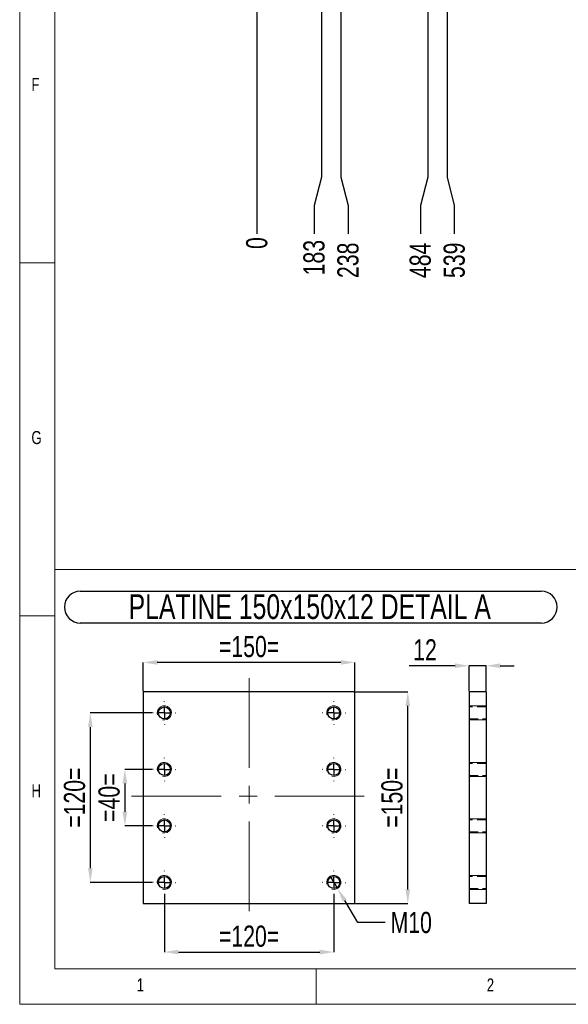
# Model space of a CAD drawing. Header units: millimetres. Extents: x 5 to 3649, y 4 to 418.
# Tile 81 of 105: x 3065 to 3142, y 8 to 147. Entities that reach past the tile are written whole.
import ezdxf

# ---------------------------------------------------------------- set-up
doc = ezdxf.new("R2010")
doc.units = ezdxf.units.MM
doc.header["$PDSIZE"] = -1
doc.linetypes.add('CENTERX2', pattern=[20.32, 12.7, -2.54, 2.54, -2.54])
doc.linetypes.add('HIDDEN', pattern=[1.905, 1.27, -0.635])
for name, color, linetype in [('COTES', 1, 'Continuous'), ('NOTES', 6, 'Continuous'), ('TRAIT-FINS', 9, 'Continuous'), ('TRAIT-MIXTES', 3, 'CENTERX2'), ('TRAIT-TIRET', 2, 'HIDDEN')]:
    doc.layers.add(name, color=color, linetype=linetype)
doc.layers.add('TRAIT-FORT', color=4, linetype='Continuous', lineweight=25)
doc.styles.add('SLDTEXTSTYLE0', font='TXT', dxfattribs={"width": 0.75})
doc.dimstyles.new('SLDDIMSTYLE10', dxfattribs={"dimtxt": 3, "dimasz": 2, "dimexe": 0, "dimexo": 0.0625, "dimgap": 0.75, "dimtad": 0, "dimtih": 1, "dimtoh": 1, "dimdec": 0, "dimlfac": 20, "dimrnd": 1e-09, "dimzin": 12, "dimdsep": 46, "dimtxsty": 'SLDTEXTSTYLE0', "dimsah": 1, "dimcen": 0.09, "dimadec": 0, "dimazin": 3, "dimtfac": 1, "dimtdec": 0, "dimtofl": 0, "dimtmove": 0, "dimatfit": 3, "dimfxl": 1, "dimfrac": 2, "dimtolj": 1, "dimtzin": 12, "dimarcsym": 0})
doc.dimstyles.new('SLDDIMSTYLE3', dxfattribs={"dimtxt": 3, "dimasz": 2, "dimexe": 0, "dimexo": 0.0625, "dimgap": 0.75, "dimtad": 1, "dimdec": 0, "dimlfac": 5, "dimrnd": 1e-09, "dimzin": 12, "dimdsep": 46, "dimtxsty": 'SLDTEXTSTYLE0', "dimsah": 1, "dimcen": 0.09, "dimadec": 0, "dimazin": 3, "dimtfac": 1, "dimtdec": 0, "dimtmove": 0, "dimatfit": 0, "dimfxl": 1, "dimfrac": 2, "dimtolj": 1, "dimtzin": 12, "dimarcsym": 0})
doc.dimstyles.new('SLDDIMSTYLE4', dxfattribs={"dimtxt": 3, "dimasz": 2, "dimexe": 0, "dimexo": 0.0625, "dimgap": 0.75, "dimtad": 1, "dimdec": 0, "dimlfac": 5, "dimrnd": 1e-09, "dimzin": 12, "dimdsep": 46, "dimtxsty": 'SLDTEXTSTYLE0', "dimsah": 1, "dimcen": 0.09, "dimadec": 0, "dimazin": 3, "dimtfac": 1, "dimtdec": 0, "dimtofl": 0, "dimtmove": 0, "dimatfit": 3, "dimfxl": 1, "dimfrac": 2, "dimtolj": 1, "dimtzin": 12, "dimarcsym": 0})
doc.dimstyles.new('SLDDIMSTYLE5', dxfattribs={"dimtxt": 3, "dimasz": 2, "dimexe": 0, "dimexo": 0.0625, "dimgap": 0.75, "dimtad": 0, "dimtih": 1, "dimtoh": 1, "dimdec": 0, "dimlfac": 5, "dimrnd": 1e-09, "dimzin": 12, "dimdsep": 46, "dimtxsty": 'SLDTEXTSTYLE0', "dimblk1": 'NONE', "dimsah": 1, "dimcen": 0, "dimadec": 0, "dimazin": 3, "dimtfac": 1, "dimtdec": 0, "dimtmove": 0, "dimatfit": 3, "dimldrblk": 'NONE', "dimfxl": 1, "dimfrac": 2, "dimtolj": 1, "dimtzin": 12, "dimarcsym": 0})
doc.dimstyles.new('SLDDIMSTYLE9', dxfattribs={"dimtxt": 3, "dimasz": 0.333333, "dimexe": 0, "dimexo": 0.0625, "dimgap": 0.75, "dimtad": 0, "dimtih": 1, "dimtoh": 1, "dimdec": 0, "dimlfac": 20, "dimrnd": 1e-09, "dimdsep": 46, "dimtxsty": 'SLDTEXTSTYLE0', "dimblk1": 'ORIGIN', "dimblk2": 'ORIGIN', "dimsah": 1, "dimcen": 0.09, "dimadec": 0, "dimazin": 2, "dimtfac": 1, "dimtdec": 0, "dimtofl": 0, "dimtmove": 0, "dimatfit": 3, "dimldrblk": 'ORIGIN', "dimfxl": 1, "dimfrac": 2, "dimtolj": 1, "dimtzin": 12, "dimarcsym": 0})

# ---------------------------------------------------------------- blocks, each defined once
blk = doc.blocks.new('*D2373')
at = {"layer": 'COTES', "color": 0, "lineweight": -2, "transparency": 16777216}
blk.add_line((3098.24, 191.06), (3098.24, 116.59), dxfattribs=at)
at = {"layer": 'Defpoints', "color": 0, "transparency": 16777216}
for p in [(3098.24, 191.12), (3098.24, 191.12), (3098.24, 116.59)]:
    blk.add_point(p, dxfattribs=at)
at = {"layer": 'COTES', "color": 0, "transparency": 16777216, "insert": (3098.24, 115.28), "char_height": 3, "attachment_point": 5, "rotation": 90, "style": 'SLDTEXTSTYLE0'}
blk.add_mtext('\\A1;0', dxfattribs=at)
blk = doc.blocks.new('_Origin')
at = {"color": 0, "linetype": 'ByBlock', "lineweight": -2}
blk.add_line((0, 0), (-1, 0), dxfattribs=at)
blk.add_circle((0, 0), 0.5, dxfattribs=at)
blk = doc.blocks.new('*D2374')
at = {"layer": 'COTES', "color": 0, "lineweight": -2, "transparency": 16777216}
for p, q in [((3107.39, 270.13), (3107.39, 124.59)), ((3107.39, 124.59), (3106.35, 120.59)), ((3106.35, 120.59), (3106.35, 116.59))]:
    blk.add_line(p, q, dxfattribs=at)
at = {"layer": 'Defpoints', "color": 0, "transparency": 16777216}
for p in [(3107.39, 270.19), (3098.24, 191.12), (3106.35, 116.59)]:
    blk.add_point(p, dxfattribs=at)
at = {"layer": 'COTES', "color": 0, "transparency": 16777216, "insert": (3106.35, 113.22), "char_height": 3, "attachment_point": 5, "rotation": 90, "style": 'SLDTEXTSTYLE0'}
blk.add_mtext('\\A1;183', dxfattribs=at)
blk = doc.blocks.new('*D2375')
at = {"layer": 'COTES', "color": 0, "lineweight": -2, "transparency": 16777216}
for p, q in [((3110.13, 268.91), (3110.13, 124.59)), ((3110.13, 124.59), (3111.16, 120.59)), ((3111.16, 120.59), (3111.16, 116.59))]:
    blk.add_line(p, q, dxfattribs=at)
at = {"layer": 'Defpoints', "color": 0, "transparency": 16777216}
for p in [(3110.13, 268.97), (3098.24, 191.12), (3111.16, 116.59)]:
    blk.add_point(p, dxfattribs=at)
at = {"layer": 'COTES', "color": 0, "transparency": 16777216, "insert": (3111.16, 112.84), "char_height": 3, "attachment_point": 5, "rotation": 90, "style": 'SLDTEXTSTYLE0'}
blk.add_mtext('\\A1;238', dxfattribs=at)
blk = doc.blocks.new('*D2376')
at = {"layer": 'COTES', "color": 0, "lineweight": -2, "transparency": 16777216}
for p, q in [((3122.44, 195.08), (3122.44, 124.59)), ((3122.44, 124.59), (3121.4, 120.59)), ((3121.4, 120.59), (3121.4, 116.59))]:
    blk.add_line(p, q, dxfattribs=at)
at = {"layer": 'Defpoints', "color": 0, "transparency": 16777216}
for p in [(3122.44, 195.15), (3098.24, 191.12), (3121.4, 116.59)]:
    blk.add_point(p, dxfattribs=at)
at = {"layer": 'COTES', "color": 0, "transparency": 16777216, "insert": (3121.4, 112.84), "char_height": 3, "attachment_point": 5, "rotation": 90, "style": 'SLDTEXTSTYLE0'}
blk.add_mtext('\\A1;484', dxfattribs=at)
blk = doc.blocks.new('*D2377')
at = {"layer": 'COTES', "color": 0, "lineweight": -2, "transparency": 16777216}
for p, q in [((3125.18, 196.31), (3125.18, 124.59)), ((3125.18, 124.59), (3126.21, 120.59)), ((3126.21, 120.59), (3126.21, 116.59))]:
    blk.add_line(p, q, dxfattribs=at)
at = {"layer": 'Defpoints', "color": 0, "transparency": 16777216}
for p in [(3125.18, 196.38), (3098.24, 191.12), (3126.21, 116.59)]:
    blk.add_point(p, dxfattribs=at)
at = {"layer": 'COTES', "color": 0, "transparency": 16777216, "insert": (3126.21, 112.84), "char_height": 3, "attachment_point": 5, "rotation": 90, "style": 'SLDTEXTSTYLE0'}
blk.add_mtext('\\A1;539', dxfattribs=at)
blk = doc.blocks.new('*D2378')
at = {"layer": 'COTES', "color": 0, "lineweight": -2, "transparency": 16777216}
for p, q in [((3158.07, 210.77), (3158.07, 124.59)), ((3158.07, 124.59), (3157.03, 120.59)), ((3157.03, 120.59), (3157.03, 116.59))]:
    blk.add_line(p, q, dxfattribs=at)
at = {"layer": 'Defpoints', "color": 0, "transparency": 16777216}
for p in [(3158.07, 210.83), (3098.24, 191.12), (3157.03, 116.59)]:
    blk.add_point(p, dxfattribs=at)
at = {"layer": 'COTES', "color": 0, "transparency": 16777216, "insert": (3157.03, 112.47), "char_height": 3, "attachment_point": 5, "rotation": 90, "style": 'SLDTEXTSTYLE0'}
blk.add_mtext('\\A1;1197', dxfattribs=at)
blk = doc.blocks.new('*D2379')
at = {"layer": 'COTES', "color": 0, "lineweight": -2, "transparency": 16777216}
for p, q in [((3160.81, 211.99), (3160.81, 124.59)), ((3160.81, 124.59), (3161.84, 120.59)), ((3161.84, 120.59), (3161.84, 116.59))]:
    blk.add_line(p, q, dxfattribs=at)
at = {"layer": 'Defpoints', "color": 0, "transparency": 16777216}
for p in [(3160.81, 212.05), (3098.24, 191.12), (3161.84, 116.59)]:
    blk.add_point(p, dxfattribs=at)
at = {"layer": 'COTES', "color": 0, "transparency": 16777216, "insert": (3161.84, 112.47), "char_height": 3, "attachment_point": 5, "rotation": 90, "style": 'SLDTEXTSTYLE0'}
blk.add_mtext('\\A1;1251', dxfattribs=at)
blk = doc.blocks.new('*D2380')
at = {"layer": 'COTES', "color": 0, "lineweight": -2, "transparency": 16777216}
blk.add_line((3187.34, 221.13), (3187.34, 116.59), dxfattribs=at)
at = {"layer": 'Defpoints', "color": 0, "transparency": 16777216}
for p in [(3187.34, 221.19), (3098.24, 191.12), (3187.34, 116.59)]:
    blk.add_point(p, dxfattribs=at)
at = {"layer": 'COTES', "color": 0, "transparency": 16777216, "insert": (3187.34, 112.09), "char_height": 3, "attachment_point": 5, "rotation": 90, "style": 'SLDTEXTSTYLE0'}
blk.add_mtext('\\A1;1782', dxfattribs=at)
blk = doc.blocks.new('*D2381')
at = {"layer": 'COTES', "color": 0, "lineweight": -2, "transparency": 16777216}
blk.add_line((3203.18, 187.97), (3203.18, 116.59), dxfattribs=at)
at = {"layer": 'Defpoints', "color": 0, "transparency": 16777216}
for p in [(3098.24, 191.12), (3203.18, 188.03), (3203.18, 116.59)]:
    blk.add_point(p, dxfattribs=at)
at = {"layer": 'COTES', "color": 0, "transparency": 16777216, "insert": (3203.18, 111.91), "char_height": 3, "attachment_point": 5, "rotation": 90, "style": 'SLDTEXTSTYLE0'}
blk.add_mtext('\\A1;2099', dxfattribs=at)
blk = doc.blocks.new('*D2382')
at = {"layer": 'COTES', "color": 0, "lineweight": -2, "transparency": 16777216}
for p, q in [((3213.44, 162.57), (3213.44, 124.59)), ((3213.44, 124.59), (3211.6, 120.59)), ((3211.6, 120.59), (3211.6, 116.59))]:
    blk.add_line(p, q, dxfattribs=at)
at = {"layer": 'Defpoints', "color": 0, "transparency": 16777216}
for p in [(3098.24, 191.12), (3213.44, 162.63), (3211.6, 116.59)]:
    blk.add_point(p, dxfattribs=at)
at = {"layer": 'COTES', "color": 0, "transparency": 16777216, "insert": (3211.6, 111.91), "char_height": 3, "attachment_point": 5, "rotation": 90, "style": 'SLDTEXTSTYLE0'}
blk.add_mtext('\\A1;2304', dxfattribs=at)
blk = doc.blocks.new('*D2383')
at = {"layer": 'COTES', "color": 0, "lineweight": -2, "transparency": 16777216}
for p, q in [((3214.57, 159.78), (3214.57, 124.59)), ((3214.57, 124.59), (3216.41, 120.59)), ((3216.41, 120.59), (3216.41, 116.59))]:
    blk.add_line(p, q, dxfattribs=at)
at = {"layer": 'Defpoints', "color": 0, "transparency": 16777216}
for p in [(3098.24, 191.12), (3214.57, 159.85), (3216.41, 116.59)]:
    blk.add_point(p, dxfattribs=at)
at = {"layer": 'COTES', "color": 0, "transparency": 16777216, "insert": (3216.41, 111.72), "char_height": 3, "attachment_point": 5, "rotation": 90, "style": 'SLDTEXTSTYLE0'}
blk.add_mtext('\\A1;2327', dxfattribs=at)
blk = doc.blocks.new('*D2384')
at = {"layer": 'COTES', "color": 0, "lineweight": -2, "transparency": 16777216}
for p, q in [((3227.19, 221.13), (3227.19, 124.59)), ((3227.19, 124.59), (3226.79, 120.59)), ((3226.79, 120.59), (3226.79, 116.59))]:
    blk.add_line(p, q, dxfattribs=at)
at = {"layer": 'Defpoints', "color": 0, "transparency": 16777216}
for p in [(3227.19, 221.19), (3098.24, 191.12), (3226.79, 116.59)]:
    blk.add_point(p, dxfattribs=at)
at = {"layer": 'COTES', "color": 0, "transparency": 16777216, "insert": (3226.79, 111.72), "char_height": 3, "attachment_point": 5, "rotation": 90, "style": 'SLDTEXTSTYLE0'}
blk.add_mtext('\\A1;2579', dxfattribs=at)
blk = doc.blocks.new('*D2385')
at = {"layer": 'COTES', "color": 0, "lineweight": -2, "transparency": 16777216}
for p, q in [((3230.69, 220.98), (3230.69, 124.59)), ((3230.69, 124.59), (3231.6, 120.59)), ((3231.6, 120.59), (3231.6, 116.59))]:
    blk.add_line(p, q, dxfattribs=at)
at = {"layer": 'Defpoints', "color": 0, "transparency": 16777216}
for p in [(3230.69, 221.04), (3098.24, 191.12), (3231.6, 116.59)]:
    blk.add_point(p, dxfattribs=at)
at = {"layer": 'COTES', "color": 0, "transparency": 16777216, "insert": (3231.6, 111.72), "char_height": 3, "attachment_point": 5, "rotation": 90, "style": 'SLDTEXTSTYLE0'}
blk.add_mtext('\\A1;2649', dxfattribs=at)
blk = doc.blocks.new('*D2386')
at = {"layer": 'COTES', "color": 0, "lineweight": -2, "transparency": 16777216}
for p, q in [((3239.06, 202.47), (3239.06, 124.59)), ((3239.06, 124.59), (3236.41, 120.59)), ((3236.41, 120.59), (3236.41, 116.59))]:
    blk.add_line(p, q, dxfattribs=at)
at = {"layer": 'Defpoints', "color": 0, "transparency": 16777216}
for p in [(3239.06, 202.53), (3098.24, 191.12), (3236.41, 116.59)]:
    blk.add_point(p, dxfattribs=at)
at = {"layer": 'COTES', "color": 0, "transparency": 16777216, "insert": (3236.41, 112.09), "char_height": 3, "attachment_point": 5, "rotation": 90, "style": 'SLDTEXTSTYLE0'}
blk.add_mtext('\\A1;2816', dxfattribs=at)
blk = doc.blocks.new('*D2387')
at = {"layer": 'COTES', "color": 0, "lineweight": -2, "transparency": 16777216}
for p, q in [((3240.19, 199.69), (3240.19, 124.59)), ((3240.19, 124.59), (3241.22, 120.59)), ((3241.22, 120.59), (3241.22, 116.59))]:
    blk.add_line(p, q, dxfattribs=at)
at = {"layer": 'Defpoints', "color": 0, "transparency": 16777216}
for p in [(3240.19, 199.75), (3098.24, 191.12), (3241.22, 116.59)]:
    blk.add_point(p, dxfattribs=at)
at = {"layer": 'COTES', "color": 0, "transparency": 16777216, "insert": (3241.22, 111.72), "char_height": 3, "attachment_point": 5, "rotation": 90, "style": 'SLDTEXTSTYLE0'}
blk.add_mtext('\\A1;2839', dxfattribs=at)
blk = doc.blocks.new('*D2388')
at = {"layer": 'COTES', "color": 0, "lineweight": -2, "transparency": 16777216}
for p, q in [((3249.33, 177.06), (3249.33, 124.59)), ((3249.33, 124.59), (3246.03, 120.59)), ((3246.03, 120.59), (3246.03, 116.59))]:
    blk.add_line(p, q, dxfattribs=at)
at = {"layer": 'Defpoints', "color": 0, "transparency": 16777216}
for p in [(3098.24, 191.12), (3249.33, 177.13), (3246.03, 116.59)]:
    blk.add_point(p, dxfattribs=at)
at = {"layer": 'COTES', "color": 0, "transparency": 16777216, "insert": (3246.03, 111.91), "char_height": 3, "attachment_point": 5, "rotation": 90, "style": 'SLDTEXTSTYLE0'}
blk.add_mtext('\\A1;3022', dxfattribs=at)
blk = doc.blocks.new('*D2389')
at = {"layer": 'COTES', "color": 0, "lineweight": -2, "transparency": 16777216}
for p, q in [((3250.45, 174.28), (3250.45, 124.59)), ((3250.45, 124.59), (3250.84, 120.59)), ((3250.84, 120.59), (3250.84, 116.59))]:
    blk.add_line(p, q, dxfattribs=at)
at = {"layer": 'Defpoints', "color": 0, "transparency": 16777216}
for p in [(3098.24, 191.12), (3250.45, 174.34), (3250.84, 116.59)]:
    blk.add_point(p, dxfattribs=at)
at = {"layer": 'COTES', "color": 0, "transparency": 16777216, "insert": (3250.84, 111.91), "char_height": 3, "attachment_point": 5, "rotation": 90, "style": 'SLDTEXTSTYLE0'}
blk.add_mtext('\\A1;3044', dxfattribs=at)
blk = doc.blocks.new('*D2390')
at = {"layer": 'COTES', "color": 0, "lineweight": -2, "transparency": 16777216}
blk.add_line((3270.86, 188.38), (3270.86, 116.59), dxfattribs=at)
at = {"layer": 'Defpoints', "color": 0, "transparency": 16777216}
for p in [(3098.24, 191.12), (3270.86, 188.44), (3270.86, 116.59)]:
    blk.add_point(p, dxfattribs=at)
at = {"layer": 'COTES', "color": 0, "transparency": 16777216, "insert": (3270.86, 111.72), "char_height": 3, "attachment_point": 5, "rotation": 90, "style": 'SLDTEXTSTYLE0'}
blk.add_mtext('\\A1;3452', dxfattribs=at)
blk = doc.blocks.new('*D2391')
at = {"layer": 'COTES', "color": 0, "lineweight": -2, "transparency": 16777216}
blk.add_line((3277.61, 188.38), (3277.61, 116.59), dxfattribs=at)
at = {"layer": 'Defpoints', "color": 0, "transparency": 16777216}
for p in [(3098.24, 191.12), (3277.61, 188.44), (3277.61, 116.59)]:
    blk.add_point(p, dxfattribs=at)
at = {"layer": 'COTES', "color": 0, "transparency": 16777216, "insert": (3277.61, 111.72), "char_height": 3, "attachment_point": 5, "rotation": 90, "style": 'SLDTEXTSTYLE0'}
blk.add_mtext('\\A1;3587', dxfattribs=at)
blk = doc.blocks.new('*D2392')
at = {"layer": 'COTES', "color": 0, "lineweight": -2, "transparency": 16777216}
blk.add_line((3284.36, 188.38), (3284.36, 116.59), dxfattribs=at)
at = {"layer": 'Defpoints', "color": 0, "transparency": 16777216}
for p in [(3098.24, 191.12), (3284.36, 188.44), (3284.36, 116.59)]:
    blk.add_point(p, dxfattribs=at)
at = {"layer": 'COTES', "color": 0, "transparency": 16777216, "insert": (3284.36, 111.72), "char_height": 3, "attachment_point": 5, "rotation": 90, "style": 'SLDTEXTSTYLE0'}
blk.add_mtext('\\A1;3722', dxfattribs=at)
blk = doc.blocks.new('*D2393')
at = {"layer": 'COTES', "color": 0, "lineweight": -2, "transparency": 16777216}
blk.add_line((3297.24, 191.06), (3297.24, 116.59), dxfattribs=at)
at = {"layer": 'Defpoints', "color": 0, "transparency": 16777216}
for p in [(3098.24, 191.12), (3297.24, 191.12), (3297.24, 116.59)]:
    blk.add_point(p, dxfattribs=at)
at = {"layer": 'COTES', "color": 0, "transparency": 16777216, "insert": (3297.24, 111.91), "char_height": 3, "attachment_point": 5, "rotation": 90, "style": 'SLDTEXTSTYLE0'}
blk.add_mtext('\\A1;3980', dxfattribs=at)
blk = doc.blocks.new('*D2429')
at = {"layer": 'COTES', "color": 0, "lineweight": -2, "transparency": 16777216}
for p, q in [((3083.42, 40.76), (3079.55, 40.76)), ((3079.55, 38.76), (3079.55, 34.76)), ((3083.42, 32.76), (3079.55, 32.76))]:
    blk.add_line(p, q, dxfattribs=at)
at = {"layer": 'COTES', "color": 0, "transparency": 16777216}
for points in [[(3079.21, 38.76), (3079.88, 38.76), (3079.55, 40.76)], [(3079.21, 34.76), (3079.88, 34.76), (3079.55, 32.76)]]:
    blk.add_solid(points, dxfattribs=at)
at = {"layer": 'Defpoints', "color": 0, "transparency": 16777216}
for p in [(3083.49, 40.76), (3079.55, 32.76), (3083.49, 32.76)]:
    blk.add_point(p, dxfattribs=at)
at = {"layer": 'COTES', "color": 0, "transparency": 16777216, "insert": (3075.8, 36.76), "char_height": 3, "attachment_point": 2, "rotation": 90, "style": 'SLDTEXTSTYLE0'}
blk.add_mtext('\\A1;=40=', dxfattribs=at)
blk = doc.blocks.new('*D2430')
at = {"layer": 'COTES', "color": 0, "lineweight": -2, "transparency": 16777216}
for p, q in [((3083.42, 48.76), (3074.65, 48.76)), ((3074.65, 46.76), (3074.65, 26.76)), ((3083.42, 24.76), (3074.65, 24.76))]:
    blk.add_line(p, q, dxfattribs=at)
at = {"layer": 'COTES', "color": 0, "transparency": 16777216}
for points in [[(3074.32, 46.76), (3074.98, 46.76), (3074.65, 48.76)], [(3074.32, 26.76), (3074.98, 26.76), (3074.65, 24.76)]]:
    blk.add_solid(points, dxfattribs=at)
at = {"layer": 'Defpoints', "color": 0, "transparency": 16777216}
for p in [(3083.49, 48.76), (3074.65, 24.76), (3083.49, 24.76)]:
    blk.add_point(p, dxfattribs=at)
at = {"layer": 'COTES', "color": 0, "transparency": 16777216, "insert": (3070.9, 36.76), "char_height": 3, "attachment_point": 2, "rotation": 90, "style": 'SLDTEXTSTYLE0'}
blk.add_mtext('\\A1;=120=', dxfattribs=at)
blk = doc.blocks.new('*D2431')
at = {"layer": 'COTES', "color": 0, "lineweight": -2, "transparency": 16777216}
for p, q in [((3085.14, 23.05), (3085.14, 14.9)), ((3109.14, 23.05), (3109.14, 14.9)), ((3087.14, 14.9), (3107.14, 14.9))]:
    blk.add_line(p, q, dxfattribs=at)
at = {"layer": 'COTES', "color": 0, "transparency": 16777216}
for points in [[(3087.14, 15.23), (3087.14, 14.56), (3085.14, 14.9)], [(3107.14, 15.23), (3107.14, 14.56), (3109.14, 14.9)]]:
    blk.add_solid(points, dxfattribs=at)
at = {"layer": 'Defpoints', "color": 0, "transparency": 16777216}
for p in [(3085.14, 23.11), (3109.14, 23.11), (3109.14, 14.9)]:
    blk.add_point(p, dxfattribs=at)
at = {"layer": 'COTES', "color": 0, "transparency": 16777216, "insert": (3097.14, 18.65), "char_height": 3, "attachment_point": 2, "style": 'SLDTEXTSTYLE0'}
blk.add_mtext('\\A1;=120=', dxfattribs=at)
blk = doc.blocks.new('*D2432')
at = {"layer": 'COTES', "color": 0, "lineweight": -2, "transparency": 16777216}
for p, q in [((3082.14, 51.82), (3082.14, 55.91)), ((3110.14, 55.91), (3084.14, 55.91)), ((3112.14, 51.82), (3112.14, 55.91))]:
    blk.add_line(p, q, dxfattribs=at)
at = {"layer": 'COTES', "color": 0, "transparency": 16777216}
for points in [[(3084.14, 56.24), (3084.14, 55.58), (3082.14, 55.91)], [(3110.14, 56.24), (3110.14, 55.58), (3112.14, 55.91)]]:
    blk.add_solid(points, dxfattribs=at)
at = {"layer": 'Defpoints', "color": 0, "transparency": 16777216}
for p in [(3082.14, 55.91), (3082.14, 51.76), (3112.14, 51.76)]:
    blk.add_point(p, dxfattribs=at)
at = {"layer": 'COTES', "color": 0, "transparency": 16777216, "insert": (3097.14, 59.66), "char_height": 3, "attachment_point": 2, "style": 'SLDTEXTSTYLE0'}
blk.add_mtext('\\A1;=150=', dxfattribs=at)
blk = doc.blocks.new('*D2433')
at = {"layer": 'COTES', "color": 0, "lineweight": -2, "transparency": 16777216}
for p, q in [((3108.62, 25.61), (3109.65, 23.9)), ((3112.55, 19.09), (3110.68, 22.19)), ((3116.43, 19.09), (3112.55, 19.09))]:
    blk.add_line(p, q, dxfattribs=at)
at = {"layer": 'COTES', "color": 0, "transparency": 16777216}
blk.add_solid([(3110.97, 22.36), (3110.4, 22.02), (3109.65, 23.9)], dxfattribs=at)
at = {"layer": 'Defpoints', "color": 0, "transparency": 16777216}
for p in [(3108.62, 25.61), (3109.65, 23.9)]:
    blk.add_point(p, dxfattribs=at)
at = {"layer": 'COTES', "color": 0, "transparency": 16777216, "insert": (3117.18, 20.59), "char_height": 3, "attachment_point": 1, "style": 'SLDTEXTSTYLE0'}
blk.add_mtext('\\A1;M10', dxfattribs=at)
blk = doc.blocks.new('_None')
blk = doc.blocks.new('*D2434')
at = {"layer": 'COTES', "color": 0, "lineweight": -2, "transparency": 16777216}
for p, q in [((3112.2, 51.76), (3119.62, 51.76)), ((3119.62, 23.76), (3119.62, 49.76)), ((3112.2, 21.76), (3119.62, 21.76))]:
    blk.add_line(p, q, dxfattribs=at)
at = {"layer": 'COTES', "color": 0, "transparency": 16777216}
for points in [[(3119.29, 49.76), (3119.95, 49.76), (3119.62, 51.76)], [(3119.29, 23.76), (3119.95, 23.76), (3119.62, 21.76)]]:
    blk.add_solid(points, dxfattribs=at)
at = {"layer": 'Defpoints', "color": 0, "transparency": 16777216}
for p in [(3112.14, 51.76), (3119.62, 51.76), (3112.14, 21.76)]:
    blk.add_point(p, dxfattribs=at)
at = {"layer": 'COTES', "color": 0, "transparency": 16777216, "insert": (3115.87, 36.76), "char_height": 3, "attachment_point": 2, "rotation": 90, "style": 'SLDTEXTSTYLE0'}
blk.add_mtext('\\A1;=150=', dxfattribs=at)
blk = doc.blocks.new('SW_NOTE_187')
at = {"layer": 'NOTES', "color": 0}
for p, q in [((-0.07, 4.97), (65.21, 4.97)), ((65.21, 0.44), (-0.07, 0.44))]:
    blk.add_line(p, q, dxfattribs=at)
for centre, start, end in [((-0.07, 2.7), 90, 270), ((65.21, 2.7), 270, 90)]:
    blk.add_arc(centre, 2.26, start, end, dxfattribs=at)
at = {"layer": 'NOTES', "color": 0, "insert": (32.43, 4.51), "char_height": 3.5, "attachment_point": 2, "style": 'SLDTEXTSTYLE0'}
blk.add_mtext('PLATINE 150x150x12 DETAIL A', dxfattribs=at)
blk = doc.blocks.new('SW_CENTERMARKSYMBOL_537')
at = {"layer": 'TRAIT-MIXTES', "color": 0}
for p, q in [((0, 1.6), (0, 1.65)), ((-1.6, 0), (-1.65, 0)), ((0, 0), (-0.8, 0)), ((0, 0), (0, 0.8)), ((0, 0), (0, -0.8)), ((0, 0), (0.8, 0)), ((1.6, 0), (1.65, 0)), ((0, -1.6), (0, -1.65))]:
    blk.add_line(p, q, dxfattribs=at)
blk = doc.blocks.new('SW_CENTERMARKSYMBOL_538')
at = {"layer": 'TRAIT-MIXTES', "color": 0}
for p, q in [((0, 1.6), (0, 1.65)), ((-1.6, 0), (-1.65, 0)), ((0, 0), (-0.8, 0)), ((0, 0), (0, 0.8)), ((0, 0), (0, -0.8)), ((0, 0), (0.8, 0)), ((1.6, 0), (1.65, 0)), ((0, -1.6), (0, -1.65))]:
    blk.add_line(p, q, dxfattribs=at)
blk = doc.blocks.new('SW_CENTERMARKSYMBOL_539')
at = {"layer": 'TRAIT-MIXTES', "color": 0}
for p, q in [((0, 1.6), (0, 1.65)), ((-1.6, 0), (-1.65, 0)), ((0, 0), (-0.8, 0)), ((0, 0), (0, 0.8)), ((0, 0), (0, -0.8)), ((0, 0), (0.8, 0)), ((1.6, 0), (1.65, 0)), ((0, -1.6), (0, -1.65))]:
    blk.add_line(p, q, dxfattribs=at)
blk = doc.blocks.new('SW_CENTERMARKSYMBOL_540')
at = {"layer": 'TRAIT-MIXTES', "color": 0}
for p, q in [((0, 1.6), (0, 1.65)), ((-1.6, 0), (-1.65, 0)), ((0, 0), (-0.8, 0)), ((0, 0), (0, 0.8)), ((0, 0), (0, -0.8)), ((0, 0), (0.8, 0)), ((1.6, 0), (1.65, 0)), ((0, -1.6), (0, -1.65))]:
    blk.add_line(p, q, dxfattribs=at)
blk = doc.blocks.new('SW_CENTERMARKSYMBOL_541')
at = {"layer": 'TRAIT-MIXTES', "color": 0}
for p, q in [((0, 1.6), (0, 1.65)), ((-1.6, 0), (-1.65, 0)), ((0, 0), (-0.8, 0)), ((0, 0), (0, 0.8)), ((0, 0), (0, -0.8)), ((0, 0), (0.8, 0)), ((1.6, 0), (1.65, 0)), ((0, -1.6), (0, -1.65))]:
    blk.add_line(p, q, dxfattribs=at)
blk = doc.blocks.new('SW_CENTERMARKSYMBOL_542')
at = {"layer": 'TRAIT-MIXTES', "color": 0}
for p, q in [((0, 1.6), (0, 1.65)), ((-1.6, 0), (-1.65, 0)), ((0, 0), (-0.8, 0)), ((0, 0), (0, 0.8)), ((0, 0), (0, -0.8)), ((0, 0), (0.8, 0)), ((1.6, 0), (1.65, 0)), ((0, -1.6), (0, -1.65))]:
    blk.add_line(p, q, dxfattribs=at)
blk = doc.blocks.new('SW_CENTERMARKSYMBOL_543')
at = {"layer": 'TRAIT-MIXTES', "color": 0}
for p, q in [((0, 1.6), (0, 1.65)), ((-1.6, 0), (-1.65, 0)), ((0, 0), (-0.8, 0)), ((0, 0), (0, 0.8)), ((0, 0), (0, -0.8)), ((0, 0), (0.8, 0)), ((1.6, 0), (1.65, 0)), ((0, -1.6), (0, -1.65))]:
    blk.add_line(p, q, dxfattribs=at)
blk = doc.blocks.new('SW_CENTERMARKSYMBOL_544')
at = {"layer": 'TRAIT-MIXTES', "color": 0}
for p, q in [((0, 1.6), (0, 1.65)), ((-1.6, 0), (-1.65, 0)), ((0, 0), (-0.8, 0)), ((0, 0), (0, 0.8)), ((0, 0), (0, -0.8)), ((0, 0), (0.8, 0)), ((1.6, 0), (1.65, 0)), ((0, -1.6), (0, -1.65))]:
    blk.add_line(p, q, dxfattribs=at)
blk = doc.blocks.new('*D2453')
at = {"layer": 'COTES', "color": 0, "lineweight": -2, "transparency": 16777216}
for p, q in [((3126.31, 55.44), (3119.81, 55.44)), ((3128.31, 51.82), (3128.31, 55.44)), ((3130.71, 55.44), (3128.31, 55.44)), ((3130.71, 51.82), (3130.71, 55.44)), ((3132.71, 55.44), (3134.71, 55.44))]:
    blk.add_line(p, q, dxfattribs=at)
at = {"layer": 'COTES', "color": 0, "transparency": 16777216}
for points in [[(3126.31, 55.77), (3126.31, 55.11), (3128.31, 55.44)], [(3132.71, 55.77), (3132.71, 55.11), (3130.71, 55.44)]]:
    blk.add_solid(points, dxfattribs=at)
at = {"layer": 'Defpoints', "color": 0, "transparency": 16777216}
for p in [(3128.31, 55.44), (3128.31, 51.76), (3130.71, 51.76)]:
    blk.add_point(p, dxfattribs=at)
at = {"layer": 'COTES', "color": 0, "transparency": 16777216, "insert": (3122.06, 59.19), "char_height": 3, "attachment_point": 2, "style": 'SLDTEXTSTYLE0'}
blk.add_mtext('\\A1;12', dxfattribs=at)

msp = doc.modelspace()

# ---------------------------------------------------------------- linework, layer by layer
at = {"lineweight": 18}
for p, q in [((3064.645418, 417.502142), (3064.645418, 7.502142)), ((3069.645418, 412.502142), (3069.645418, 12.502142)), ((3064.645418, 112.502142), (3069.645418, 112.502142)), ((3143.938244, 69.058143), (3069.645418, 69.058143)), ((3069.645418, 69.058143), (3069.645418, 12.502142)), ((3069.645418, 62.502142), (3064.645418, 62.502142)), ((3143.938244, 12.502142), (3069.645418, 12.502142)), ((3069.645418, 12.502142), (3643.645418, 12.502142)), ((3106.645418, 7.502142), (3106.645418, 12.502142)), ((3064.645418, 7.502142), (3648.645418, 7.502142))]:
    msp.add_line(p, q, dxfattribs=at)
at = {"layer": 'TRAIT-FINS', "lineweight": 18}
for p, q in [((3130.705537, 49.757605), (3128.305537, 49.757605)), ((3128.305537, 49.757605), (3128.305537, 47.757605)), ((3130.705537, 49.757605), (3128.305537, 49.757605)), ((3128.305537, 49.757605), (3128.305537, 47.757605)), ((3130.705537, 47.757605), (3128.305537, 47.757605)), ((3130.705537, 47.757605), (3128.305537, 47.757605)), ((3130.705537, 41.757605), (3128.305537, 41.757605)), ((3128.305537, 41.757605), (3128.305537, 39.757605)), ((3130.705537, 41.757605), (3128.305537, 41.757605)), ((3128.305537, 41.757605), (3128.305537, 39.757605)), ((3130.705537, 39.757605), (3128.305537, 39.757605)), ((3130.705537, 39.757605), (3128.305537, 39.757605)), ((3130.705537, 33.757605), (3128.305537, 33.757605)), ((3128.305537, 33.757605), (3128.305537, 31.757605)), ((3130.705537, 33.757605), (3128.305537, 33.757605)), ((3128.305537, 33.757605), (3128.305537, 31.757605)), ((3130.705537, 31.757605), (3128.305537, 31.757605)), ((3130.705537, 31.757605), (3128.305537, 31.757605)), ((3130.705537, 25.757605), (3128.305537, 25.757605)), ((3128.305537, 25.757605), (3128.305537, 23.757605)), ((3130.705537, 25.757605), (3128.305537, 25.757605)), ((3128.305537, 25.757605), (3128.305537, 23.757605)), ((3130.705537, 23.757605), (3128.305537, 23.757605)), ((3130.705537, 23.757605), (3128.305537, 23.757605))]:
    msp.add_line(p, q, dxfattribs=at)
for centre in [(3085.135686, 48.757605), (3109.135686, 48.757605), (3085.135686, 40.757605), (3109.135686, 40.757605), (3085.135686, 32.757605), (3109.135686, 32.757605), (3085.135686, 24.757605), (3109.135686, 24.757605)]:
    msp.add_arc(centre, 1, 255, 195, dxfattribs=at)
at = {"layer": 'TRAIT-FORT', "lineweight": 25}
for p, q in [((3112.135686, 51.757605), (3082.135686, 51.757605)), ((3082.135686, 51.757605), (3082.135686, 21.757605)), ((3112.135686, 21.757605), (3112.135686, 51.757605)), ((3130.705537, 51.757368), (3128.305536, 51.757368)), ((3128.305536, 51.757368), (3128.305536, 21.757826)), ((3130.705537, 51.757368), (3130.705537, 21.757826)), ((3082.135686, 21.757605), (3112.135686, 21.757605)), ((3130.705537, 21.757826), (3128.305536, 21.757826))]:
    msp.add_line(p, q, dxfattribs=at)
for centre in [(3085.135686, 48.757605), (3085.135686, 48.757605), (3109.135686, 48.757605), (3109.135686, 48.757605), (3085.135686, 40.757605), (3085.135686, 40.757605), (3109.135686, 40.757605), (3109.135686, 40.757605), (3085.135686, 32.757605), (3085.135686, 32.757605), (3109.135686, 32.757605), (3109.135686, 32.757605), (3085.135686, 24.757605), (3085.135686, 24.757605), (3109.135686, 24.757605), (3109.135686, 24.757605)]:
    msp.add_circle(centre, 0.85, dxfattribs=at)
at = {"layer": 'TRAIT-MIXTES', "lineweight": 18}
for p, q in [((3097.135686, 53.689937), (3097.135686, 20.299251)), ((3080.489137, 36.994594), (3113.464172, 36.994594))]:
    msp.add_line(p, q, dxfattribs=at)
at = {"layer": 'TRAIT-TIRET'}
for p, q in [((3130.705537, 49.607405), (3128.305536, 49.607405)), ((3128.305536, 47.907575), (3130.705537, 47.907575)), ((3130.705537, 41.607984), (3128.305536, 41.607984)), ((3128.305536, 39.907392), (3130.705537, 39.907392)), ((3130.705537, 33.607801), (3128.305536, 33.607801)), ((3128.305536, 31.907972), (3130.705537, 31.907972)), ((3130.705537, 25.607618), (3128.305536, 25.607618)), ((3128.305536, 23.907789), (3130.705537, 23.907789))]:
    msp.add_line(p, q, dxfattribs=at)

# ---------------------------------------------------------------- block references
at = {"layer": 'NOTES'}
msp.add_blockref('SW_NOTE_187', (3073.303736, 61.048229), dxfattribs=at)
at = {"layer": 'TRAIT-MIXTES'}
for name, p in [('SW_CENTERMARKSYMBOL_541', (3085.135686, 48.757605)), ('SW_CENTERMARKSYMBOL_540', (3109.135686, 48.757605)), ('SW_CENTERMARKSYMBOL_542', (3085.135686, 40.757605)), ('SW_CENTERMARKSYMBOL_537', (3109.135686, 40.757605)), ('SW_CENTERMARKSYMBOL_543', (3085.135686, 32.757605)), ('SW_CENTERMARKSYMBOL_539', (3109.135686, 32.757605)), ('SW_CENTERMARKSYMBOL_544', (3085.135686, 24.757605)), ('SW_CENTERMARKSYMBOL_538', (3109.135686, 24.757605))]:
    msp.add_blockref(name, p, dxfattribs=at)

# ---------------------------------------------------------------- texts
at = {"layer": 'NOTES', "char_height": 1.852083, "attachment_point": 1, "style": 'SLDTEXTSTYLE0'}
for s, insert in [('F', (3066.312085, 138.670158)), ('F', (3066.312085, 138.670158)), ('G', (3066.312085, 88.670158)), ('G', (3066.312085, 88.670158)), ('H', (3066.312085, 38.670158)), ('H', (3066.312085, 38.670158)), ('1', (3081.228759, 11.170158)), ('1', (3081.228759, 11.170158)), ('2', (3130.812093, 11.170158)), ('2', (3130.812093, 11.170158))]:
    msp.add_mtext(s, dxfattribs=dict(at, insert=insert))

# ---------------------------------------------------------------- dimensions: what is measured, and where the dimension line sits
at = {"layer": 'COTES'}
for feature_location, offset, origin, dimstyle, picture, middle in [((3107.388949, 270.188694), (-1.034744, -153.596179), (3098.238158, 191.117963), 'SLDDIMSTYLE10', '*D2374', (3106.354204, 113.217514)), ((3110.129585, 268.968484), (1.034744, -152.37597), (3098.238158, 191.117963), 'SLDDIMSTYLE10', '*D2375', (3111.164329, 112.842514)), ((3187.338145, 221.192829), (0, -104.600315), (3098.238158, 191.117963), 'SLDDIMSTYLE10', '*D2380', (3187.338145, 112.092514)), ((3227.188145, 221.192829), (-0.394181, -104.600315), (3098.238158, 191.117963), 'SLDDIMSTYLE10', '*D2384', (3226.793964, 111.717514)), ((3230.688145, 221.042829), (0.915944, -104.450315), (3098.238158, 191.117963), 'SLDDIMSTYLE10', '*D2385', (3231.604089, 111.717514)), ((3160.807114, 212.053722), (1.034744, -95.461208), (3098.238158, 191.117963), 'SLDDIMSTYLE10', '*D2379', (3161.841858, 112.467514)), ((3158.066477, 210.833512), (-1.034744, -94.240998), (3098.238158, 191.117963), 'SLDDIMSTYLE10', '*D2378', (3157.031733, 112.467514)), ((3239.062369, 202.529852), (-2.648154, -85.937338), (3098.238158, 191.117963), 'SLDDIMSTYLE10', '*D2386', (3236.414214, 112.092514)), ((3240.186188, 199.748301), (1.038151, -83.155787), (3098.238158, 191.117963), 'SLDDIMSTYLE10', '*D2387', (3241.224339, 111.717514)), ((3125.178841, 196.376494), (1.034744, -79.78398), (3098.238158, 191.117963), 'SLDDIMSTYLE10', '*D2377', (3126.213585, 112.842514)), ((3122.438204, 195.145783), (-1.034744, -78.553269), (3098.238158, 191.117963), 'SLDDIMSTYLE10', '*D2376', (3121.40346, 112.842514)), ((3098.2381581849, 191.1179628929), (0, -74.5254487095), (3098.2381581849, 191.1179628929), 'SLDDIMSTYLE9', '*D2373', (3098.2381581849, 115.2800141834)), ((3203.180353, 188.032577), (0, -71.440063), (3098.238158, 191.117963), 'SLDDIMSTYLE10', '*D2381', (3203.180353, 111.905014)), ((3213.444574, 162.62774), (-1.843153, -46.035225), (3098.238158, 191.117963), 'SLDDIMSTYLE10', '*D2382', (3211.601421, 111.905014)), ((3214.568394, 159.846188), (1.843153, -43.253674), (3098.238158, 191.117963), 'SLDDIMSTYLE10', '*D2383', (3216.411546, 111.717514)), ((3249.326589, 177.125015), (-3.292125, -60.532501), (3098.238158, 191.117963), 'SLDDIMSTYLE10', '*D2388', (3246.034465, 111.905014)), ((3250.450409, 174.343463), (0.394181, -57.750949), (3098.238158, 191.117963), 'SLDDIMSTYLE10', '*D2389', (3250.84459, 111.905014)), ((3270.863145, 188.442963), (0, -71.850449), (3098.238158, 191.117963), 'SLDDIMSTYLE10', '*D2390', (3270.863145, 111.717514)), ((3277.613145, 188.442963), (0, -71.850449), (3098.238158, 191.117963), 'SLDDIMSTYLE10', '*D2391', (3277.613145, 111.717514)), ((3284.363145, 188.442963), (0, -71.850449), (3098.238158, 191.117963), 'SLDDIMSTYLE10', '*D2392', (3284.363145, 111.717514)), ((3297.238158, 191.117963), (0, -74.525449), (3098.238158, 191.117963), 'SLDDIMSTYLE10', '*D2393', (3297.238158, 111.905014))]:
    dim = msp.add_ordinate_dim(feature_location=feature_location, offset=offset, dtype=1, origin=origin, dimstyle=dimstyle, dxfattribs=at)
    dim.commit()
    dim.dimension.update_dxf_attribs({"geometry": picture, "text_midpoint": middle})
for base, p1, p2, picture, middle in [((3082.135686, 55.911409), (3112.135686, 51.757605), (3082.135686, 51.757605), '*D2432', (3097.135686, 55.911409)), ((3109.135686, 14.895779), (3085.135686, 23.107605), (3109.135686, 23.107605), '*D2431', (3097.135686, 14.895779))]:
    dim = msp.add_linear_dim(base=base, p1=p1, p2=p2, text='=<>=', dimstyle='SLDDIMSTYLE4', dxfattribs=at)
    dim.commit()
    dim.dimension.update_dxf_attribs({"geometry": picture, "text_midpoint": middle, "dimtype": 160})
dim = msp.add_linear_dim(base=(3128.305537, 55.441656), p1=(3130.705537, 51.757605), p2=(3128.305537, 51.757605), dimstyle='SLDDIMSTYLE3', dxfattribs=at)
dim.commit()
dim.dimension.update_dxf_attribs({"geometry": '*D2453', "text_midpoint": (3122.055537, 55.441656), "dimtype": 160})
for base, p1, p2, dimstyle, picture, middle in [((3119.620831, 51.757605), (3112.135686, 21.757605), (3112.135686, 51.757605), 'SLDDIMSTYLE4', '*D2434', (3119.620831, 36.757605)), ((3074.651092, 24.757605), (3083.485686, 48.757605), (3083.485686, 24.757605), 'SLDDIMSTYLE4', '*D2430', (3074.651092, 36.757605)), ((3079.545992, 32.757605), (3083.485686, 40.757605), (3083.485686, 32.757605), 'SLDDIMSTYLE3', '*D2429', (3079.545992, 36.757605))]:
    dim = msp.add_linear_dim(base=base, p1=p1, p2=p2, angle=90, text='=<>=', dimstyle=dimstyle, dxfattribs=at)
    dim.commit()
    dim.dimension.update_dxf_attribs({"geometry": picture, "text_midpoint": middle, "dimtype": 160})
dim = msp.add_diameter_dim_2p(p1=(3108.620116, 25.614453), p2=(3109.651255, 23.900757), text='M10', dimstyle='SLDDIMSTYLE5', override={"dimpost": '<>'}, dxfattribs=at)
dim.commit()
dim.dimension.update_dxf_attribs({"geometry": '*D2433', "text_midpoint": (3119.620831, 19.089265), "dimtype": 163})

doc.saveas('drawing.dxf')
